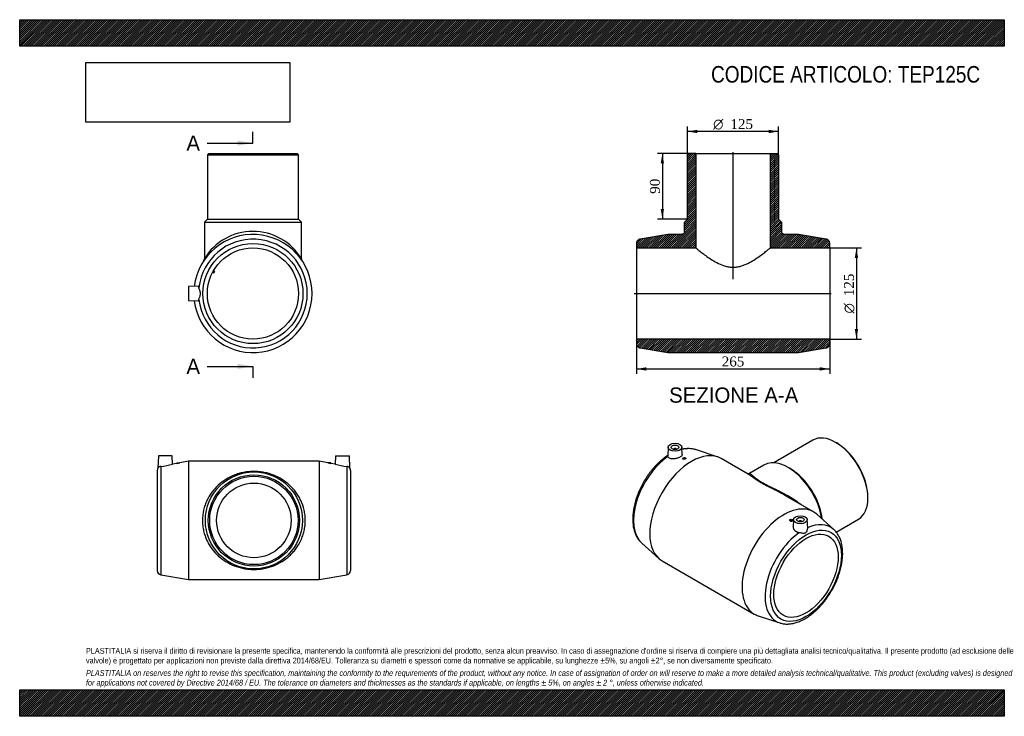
# Model space of a CAD drawing. Header units: millimetres. Extents: x 0 to 1350, y 0 to 955.
import ezdxf
from ezdxf.enums import TextEntityAlignment as Align
from ezdxf.lldxf.tags import DXFTag

# ---------------------------------------------------------------- set-up
doc = ezdxf.new("R2010")
doc.units = ezdxf.units.MM
doc.header["$LTSCALE"] = 4.545455
for name, color, linetype in [('Default', 7, 'Continuous'), ('DV4_Default', 7, 'Continuous'), ('TEP125C', 7, 'Continuous')]:
    doc.layers.add(name, color=color, linetype=linetype)
doc.styles.add('SEACAD_Solid_Edge_ANSI', font='seans.ttf')
doc.styles.add('SEACAD_Solid_Edge_ANSI1_Symbols', font='semeca1.ttf')
doc.styles.add('SEACAD_Times_New_Roman', font='times.ttf')
tags = doc.linetypes.add('CENTER2', pattern=[28.575, 19.05, -3.175, 3.175, -3.175]).pattern_tags.tags
tags[10:11] = [DXFTag(74, 4), DXFTag(75, 0), DXFTag(340, '0'), DXFTag(46, 0.0), DXFTag(50, 0.0), DXFTag(44, 0.0), DXFTag(45, 0.0)]
tags[8:9] = [DXFTag(74, 4), DXFTag(75, 0), DXFTag(340, '0'), DXFTag(46, 0.0), DXFTag(50, 0.0), DXFTag(44, 0.0), DXFTag(45, 0.0)]
tags[6:7] = [DXFTag(74, 4), DXFTag(75, 0), DXFTag(340, '0'), DXFTag(46, 0.0), DXFTag(50, 0.0), DXFTag(44, 0.0), DXFTag(45, 0.0)]
tags[4:5] = [DXFTag(74, 4), DXFTag(75, 0), DXFTag(340, '0'), DXFTag(46, 0.0), DXFTag(50, 0.0), DXFTag(44, 0.0), DXFTag(45, 0.0)]
doc.dimstyles.new('ANSImm', dxfattribs={"dimtxt": 13.636364, "dimasz": 13.636364, "dimexe": 6.818182, "dimexo": 0, "dimgap": 3.409091, "dimtad": 1, "dimdsep": 46, "dimtxsty": 'SEACAD_Times_New_Roman', "dimblk1": '_SE_FILLED', "dimblk2": '_SE_FILLED', "dimsah": 1, "dimcen": 6.818182, "dimazin": 0, "dimtfac": 0.85, "dimtdec": 3, "dimtofl": 0, "dimtmove": 0, "dimatfit": 3, "dimfxl": 1, "dimarcsym": 0})
picture_1 = doc.add_image_def('image1.jpg', size_in_pixel=(4302, 1260))

# ---------------------------------------------------------------- blocks, each defined once
blk = doc.blocks.new('SE')
at = {"layer": 'TEP125C', "color": 7, "linetype": 'Continuous'}
for p, q in [((190.1, 356.9), (189.5, 340.1)), ((209.1, 356.9), (190.1, 356.9)), ((209.5, 345.6), (209.1, 356.9)), ((433.1, 356.9), (432.7, 345.6)), ((433.1, 356.9), (452.1, 356.9)), ((452.7, 340.1), (452.1, 356.9)), ((193.6, 342.4), (193.6, 193.9)), ((215.6, 346.6), (209.5, 345.6)), ((215.6, 347.4), (219.6, 347.4)), ((215.6, 347.4), (215.6, 346.6)), ((231.6, 349.4), (219.6, 347.3)), ((219.6, 347.3), (219.6, 347.4)), ((231.6, 349.4), (231.6, 187.4)), ((410.6, 349.4), (231.6, 349.4)), ((410.6, 349.4), (410.6, 187.4)), ((422.6, 347.3), (410.6, 349.4)), ((426.6, 347.4), (422.6, 347.4)), ((422.6, 347.4), (422.6, 347.3)), ((426.6, 346.6), (426.6, 347.4)), ((432.7, 345.6), (426.6, 346.6)), ((448.6, 342.4), (448.6, 193.9)), ((188.6, 336.9), (188.6, 199.8)), ((453.6, 336.9), (453.6, 199.8)), ((193.6, 193.9), (231.6, 187.4)), ((410.6, 187.4), (448.6, 193.9)), ((231.6, 187.4), (410.6, 187.4))]:
    blk.add_line(p, q, dxfattribs=at)
for radius in [66.5, 62.5, 60.5, 51.1]:
    blk.add_circle((321.1, 268.4), radius, dxfattribs=at)
for centre, radius, start, end in [((194.6, 336.9), 6, 147.6872, 180), ((193.9, 337), 5.41, 93.7988, 145.0594), ((186, 422.3), 80.2, 275.402, 287.0042), ((203.8, 427.8), 82.1, 278.2873, 281.1204), ((438.4, 427.8), 82.1, 258.8796, 261.7127), ((456.2, 422.3), 80.2, 252.9958, 264.598), ((448.2, 337), 5.41, 34.9406, 86.2012), ((447.6, 336.9), 6, 0, 32.3264), ((194.6, 199.8), 6, 180, 260.2962), ((447.6, 199.8), 6, 279.7038, 0)]:
    blk.add_arc(centre, radius, start, end, dxfattribs=at)
blk.add_open_spline([(250.6, 268.4), (250.6, 273.2), (251.2, 278), (252.7, 284.9), (253.4, 287.2), (254.9, 291.6), (255.8, 293.7), (258.7, 299.9), (261, 303.8), (266.3, 310.8), (269.2, 314), (275.5, 319.7), (278.9, 322.3), (286.1, 326.8), (290, 328.8), (296.1, 331.2), (298.2, 331.9), (302.5, 333.2), (304.8, 333.7), (309.3, 334.6), (311.6, 335), (316.4, 335.4), (318.8, 335.5), (323.6, 335.5), (326, 335.4), (330.7, 334.9), (333.1, 334.6), (339.9, 333.3), (344.2, 332), (352.4, 328.7), (356.2, 326.8), (363.4, 322.3), (366.8, 319.7), (373.1, 313.9), (376, 310.7), (379.9, 305.5), (381.1, 303.7), (383.4, 299.8), (384.5, 297.8), (387.4, 291.6), (388.9, 287.2), (390.5, 280.3), (390.9, 277.9), (391.5, 273.2), (391.6, 270.8), (391.6, 266), (391.5, 263.6), (390.9, 258.8), (390.5, 256.5), (389.5, 251.9), (388.8, 249.6), (387.3, 245.2), (386.5, 243.1), (383.5, 236.9), (381.2, 233), (377.3, 227.7), (375.9, 226), (373, 222.8), (371.5, 221.3), (366.8, 217), (363.4, 214.5), (356.1, 209.9), (352.3, 208), (346.2, 205.5), (344.1, 204.8), (339.8, 203.5), (337.5, 203), (333, 202.1), (330.6, 201.8), (325.9, 201.3), (323.5, 201.2), (318.7, 201.2), (316.3, 201.3), (311.6, 201.8), (309.2, 202.1), (302.4, 203.4), (298.1, 204.7), (289.9, 208), (286, 209.9), (278.8, 214.4), (275.4, 217), (269.1, 222.8), (266.2, 226), (262.3, 231.2), (261.1, 233), (258.8, 236.8), (257.7, 238.8), (254.8, 245.1), (253.3, 249.4), (251.7, 256.4), (251.3, 258.7), (250.7, 263.5), (250.6, 265.9), (250.6, 268.4)], degree=3, knots=[0, 0, 0, 0, 0.03125, 0.03125, 0.046875, 0.046875, 0.0625, 0.0625, 0.09375, 0.09375, 0.125, 0.125, 0.15625, 0.15625, 0.1875, 0.1875, 0.203125, 0.203125, 0.21875, 0.21875, 0.234375, 0.234375, 0.25, 0.25, 0.265625, 0.265625, 0.28125, 0.28125, 0.3125, 0.3125, 0.34375, 0.34375, 0.375, 0.375, 0.40625, 0.40625, 0.421875, 0.421875, 0.4375, 0.4375, 0.46875, 0.46875, 0.484375, 0.484375, 0.5, 0.5, 0.515625, 0.515625, 0.53125, 0.53125, 0.546875, 0.546875, 0.5625, 0.5625, 0.59375, 0.59375, 0.609375, 0.609375, 0.625, 0.625, 0.65625, 0.65625, 0.6875, 0.6875, 0.703125, 0.703125, 0.71875, 0.71875, 0.734375, 0.734375, 0.75, 0.75, 0.765625, 0.765625, 0.78125, 0.78125, 0.8125, 0.8125, 0.84375, 0.84375, 0.875, 0.875, 0.90625, 0.90625, 0.921875, 0.921875, 0.9375, 0.9375, 0.96875, 0.96875, 0.984375, 0.984375, 1, 1, 1, 1], dxfattribs=at)
blk = doc.blocks.new('SE1')
at = {"layer": 'TEP125C', "color": 7, "linetype": 'Continuous'}
for p, q in [((1087.6, 378.4), (1033.9, 347.4)), ((889, 368.7), (888.5, 356.7)), ((896.5, 366), (896.5, 365.8)), ((900.5, 365.8), (900.5, 366)), ((908.5, 358.8), (908, 368.7)), ((956.5, 355.7), (926.8, 365.4)), ((1120.2, 374.5), (1118.8, 375.3)), ((909.3, 353.5), (909.3, 352.9)), ((913.3, 353.3), (913.3, 353.5)), ((998.9, 331.9), (961.7, 353.4)), ((1020.5, 344.3), (999.9, 332.4)), ((1056.6, 339.4), (1053.7, 341)), ((1088.2, 280.3), (1051, 301.8)), ((1163, 298.8), (1163, 300.4)), ((1116.1, 256.1), (1092.8, 277)), ((1119.5, 252.5), (1150.1, 270.1)), ((1055.6, 269), (1055.6, 268.8)), ((1059.6, 268.4), (1059.6, 269)), ((1060.9, 269.5), (1060.4, 259.7)), ((1068.4, 266.7), (1068.4, 266.6)), ((1072.4, 266.6), (1072.4, 266.7)), ((1080.4, 257.6), (1079.9, 269.5)), ((852.8, 237.3), (876.1, 216.4)), ((880.7, 213.1), (1007.2, 140)), ((1012.4, 137.7), (1042.1, 128))]:
    blk.add_line(p, q, dxfattribs=at)
blk.add_arc((915.9, 325.5), 41.3, 74.7457, 100.8428, dxfattribs=at)
for centre, major_axis, start_param, end_param in [((1118.8, 324.3), (-31.3, 54.1), 3.141593, 6.283185), ((921.2, 283.2), (-40.5, -70.1), 3.141593, 6.283185), ((898.5, 366), (-2, 0), 2.970473, 6.283185), ((898.5, 366), (-2, 0), 0, 0.171119), ((894.3, 298.8), (-37.2, -64.5), 3.262806, 3.660232), ((1120.2, 325.1), (30.3, -52.4), 0.785398, 2.356194), ((894.3, 298.8), (-37.2, -64.5), 4.034532, 6.161972), ((1053.7, 286.7), (-33.3, 57.6), 4.123007, 6.283185), ((1056.6, 288.3), (-31.3, 54.1), 4.067776, 5.497787), ((1047.7, 210.2), (-40.5, -70.1), 3.02038, 6.283185), ((1070.4, 266.7), (2, 0), 0, 3.312712), ((1070.4, 266.7), (2, 0), 6.112066, 6.283185), ((1074.6, 194.6), (-37.2, -64.5), 3.02038, 3.819449), ((1074.6, 194.6), (-37.2, -64.5), 4.034532, 6.404398), ((1047.7, 210.2), (-40.5, -70.1), 0, 0.121213), ((1074.6, 194.6), (-37.2, -64.5), 0.121213, 0.124516)]:
    blk.add_ellipse(centre, major_axis=major_axis, ratio=0.57735, start_param=start_param, end_param=end_param, dxfattribs=at)
for centre, major_axis in [((898.5, 368.6), (-9.5, 0)), ((898.5, 368.6), (-5.25, 0)), ((911.3, 353.5), (2, 0)), ((1057.6, 269), (-2, 0)), ((1070.4, 269.4), (9.5, 0)), ((1070.4, 269.4), (5.25, 0)), ((1078.1, 192.6), (-34.3, -59.4)), ((1078.1, 192.6), (-31.2, -54.1))]:
    blk.add_ellipse(centre, major_axis=major_axis, ratio=0.57735, dxfattribs=at)
for points, knots in [([(888.6, 357.4), (888.2, 357.2), (886.9, 356.3), (884.5, 354.6), (881.6, 352.4), (878.8, 350), (876, 347.4), (873.2, 344.7), (870.6, 341.9), (868, 338.9), (865.4, 335.8), (863, 332.7), (860.7, 329.4), (858.4, 326), (856.3, 322.5), (854.3, 319), (852.4, 315.4), (850.6, 311.8), (848.9, 308.1), (847.4, 304.4), (846.1, 300.7), (844.8, 296.9), (843.7, 293.2), (842.8, 289.5), (842, 285.8), (841.4, 282.1), (840.9, 278.5), (840.6, 274.9), (840.5, 271.4), (840.5, 268), (840.7, 264.6), (841.1, 261.4), (841.6, 258.2), (842.4, 255.2), (843.2, 252.3), (844.3, 249.5), (845.5, 246.9), (846.9, 244.4), (848.4, 242.1), (850.1, 240.1), (851.6, 238.4), (852.5, 237.6), (852.8, 237.3)], [0.0067998, 0.0067998, 0.0067998, 0.0067998, 0.0166454, 0.0423964, 0.0681283, 0.0938367, 0.1195194, 0.1451764, 0.1708088, 0.1964188, 0.2220092, 0.2475831, 0.273144, 0.2986954, 0.3242411, 0.3497849, 0.3753304, 0.4008803, 0.4264385, 0.4520089, 0.4775953, 0.5032015, 0.5288309, 0.5544871, 0.580173, 0.6058908, 0.631642, 0.6574263, 0.6832418, 0.7090834, 0.7349425, 0.7608012, 0.7866366, 0.8124202, 0.8381172, 0.863688, 0.8890914, 0.9142896, 0.9392539, 0.9639702, 0.9884428, 1, 1, 1, 1]), ([(908.5, 358.8), (908.5, 358.4), (908.4, 358.1), (907.8, 356.9), (906.8, 356.1), (904.2, 354.6), (902.5, 353.9), (899, 353), (897.1, 352.7), (893.6, 352.7), (892, 353.1), (890.3, 353.9), (889.8, 354.3), (889, 355), (888.8, 355.5), (888.6, 356)], [0.3188171, 0.3188171, 0.3188171, 0.3188171, 0.375, 0.375, 0.5, 0.5, 0.625, 0.625, 0.75, 0.75, 0.875, 0.875, 0.9375, 0.9375, 1, 1, 1, 1]), ([(913.3, 353.3), (913.3, 353.1), (913.1, 352.8), (912.3, 352.4), (911.8, 352.2), (910.7, 352.1), (910.2, 352.2), (909.5, 352.4), (909.3, 352.7), (909.3, 352.9)], [0.5010023, 0.5010023, 0.5010023, 0.5010023, 0.625, 0.625, 0.75, 0.75, 0.875, 0.875, 1, 1, 1, 1]), ([(999.9, 332.4), (999.8, 332.4), (999.5, 332.2), (999, 332.1), (998.6, 332.1), (998.4, 332.1), (998.4, 332.1), (998.4, 332.1)], [0, 0, 0, 0, 0.090937, 0.278712, 0.435072, 0.5999277, 0.6568227, 0.6568227, 0.6568227, 0.6568227]), ([(1042.2, 306.7), (1041.6, 307), (1041, 307.3), (1038.3, 308.7), (1036.2, 309.7), (1031.9, 311.9), (1029.8, 312.9), (1025.7, 315), (1023.7, 316), (1019.9, 318.1), (1018.1, 319.1), (1014.7, 321), (1013.1, 322), (1010.3, 323.8), (1009, 324.7), (1005.5, 327.2), (1003.6, 328.6), (1000.8, 330.6), (999.8, 331.4), (998.9, 331.9)], [0.1831575, 0.1831575, 0.1831575, 0.1831575, 0.1875, 0.1875, 0.203125, 0.203125, 0.21875, 0.21875, 0.234375, 0.234375, 0.25, 0.25, 0.265625, 0.265625, 0.28125, 0.28125, 0.3125, 0.3125, 0.3383762, 0.3383762, 0.3383762, 0.3383762]), ([(999.9, 332.4), (999.9, 332.4), (999.9, 332.4), (1000.2, 332.6), (1000.5, 332.6), (1001.1, 332.5), (1001.4, 332.3), (1002.6, 331.6), (1003.6, 330.8), (1006.1, 328.7), (1007.7, 327.3), (1010.9, 325), (1012.1, 324.1), (1014.8, 322.3), (1016.3, 321.4), (1019.6, 319.5), (1021.4, 318.5), (1025.2, 316.5), (1027.2, 315.5), (1031.2, 313.5), (1033.3, 312.5), (1037.5, 310.5), (1039.6, 309.5), (1045.9, 306.4), (1050, 304.2), (1058.1, 299.6), (1062, 297.2), (1067.4, 293.3), (1069.2, 291.9), (1071.1, 290.4), (1071.3, 290.2), (1071.4, 290.1)], [0.6231778, 0.6231778, 0.6231778, 0.6231778, 0.625, 0.625, 0.640625, 0.640625, 0.65625, 0.65625, 0.6875, 0.6875, 0.71875, 0.71875, 0.734375, 0.734375, 0.75, 0.75, 0.765625, 0.765625, 0.78125, 0.78125, 0.796875, 0.796875, 0.8125, 0.8125, 0.84375, 0.84375, 0.875, 0.875, 0.890625, 0.890625, 0.8922138, 0.8922138, 0.8922138, 0.8922138]), ([(1055.6, 268.8), (1055.6, 268.5), (1055.9, 268.1), (1056.6, 267.5), (1057.1, 267.3), (1057.6, 267.3)], [0.7501668, 0.7501668, 0.7501668, 0.7501668, 0.875, 0.875, 1, 1, 1, 1]), ([(1057.6, 267.3), (1058.2, 267.2), (1058.7, 267.3), (1059.4, 267.7), (1059.6, 268.1), (1059.6, 268.4), (1059.6, 268.4), (1059.6, 268.4)], [0, 0, 0, 0, 0.125, 0.125, 0.25, 0.25, 0.2501644, 0.2501644, 0.2501644, 0.2501644]), ([(1060.4, 259.7), (1060.4, 258.8), (1060.6, 258), (1061.5, 255.8), (1062.6, 254.6), (1064.7, 253.2), (1065.5, 252.8), (1067.1, 252.2), (1068, 252), (1069, 251.9)], [0.6702361, 0.6702361, 0.6702361, 0.6702361, 0.75, 0.75, 0.875, 0.875, 0.9375, 0.9375, 1, 1, 1, 1]), ([(1069, 251.9), (1070.6, 251.6), (1072.1, 251.3), (1074.3, 251.1), (1075, 251), (1076.3, 251.1), (1076.9, 251.3), (1078.1, 251.9), (1078.6, 252.4), (1079.3, 253.5), (1079.7, 254.2), (1080.2, 255.8), (1080.4, 256.7), (1080.4, 257.6)], [0, 0, 0, 0, 0.25, 0.25, 0.375, 0.375, 0.5, 0.5, 0.625, 0.625, 0.75, 0.75, 0.9389364, 0.9389364, 0.9389364, 0.9389364]), ([(1042.3, 128), (1042.9, 127.8), (1044.2, 127.4), (1046.6, 126.9), (1049.2, 126.5), (1051.9, 126.4), (1054.6, 126.5), (1057.4, 126.8), (1060.3, 127.3), (1063.2, 128), (1066.2, 128.9), (1069.2, 130), (1072.1, 131.3), (1075.1, 132.8), (1078.1, 134.5), (1081.1, 136.4), (1084, 138.5), (1086.9, 140.7), (1089.8, 143.1), (1092.6, 145.7), (1095.3, 148.3), (1098, 151.2), (1100.6, 154.1), (1103.2, 157.2), (1105.6, 160.3), (1107.9, 163.6), (1110.2, 167), (1112.3, 170.4), (1114.4, 174), (1116.3, 177.5), (1118.1, 181.2), (1119.8, 184.8), (1121.3, 188.5), (1122.7, 192.3), (1123.9, 196), (1125, 199.7), (1126, 203.5), (1126.8, 207.2), (1127.4, 210.8), (1127.9, 214.5), (1128.3, 218), (1128.4, 221.6), (1128.4, 225), (1128.2, 228.4), (1127.9, 231.6), (1127.3, 234.8), (1126.7, 237.9), (1125.8, 240.8), (1124.8, 243.6), (1123.6, 246.2), (1122.2, 248.7), (1120.7, 251), (1119, 253.1), (1117.5, 254.8), (1116.5, 255.7), (1116.1, 256.1)], [0, 0, 0, 0, 0.012531, 0.030618, 0.048831, 0.0672, 0.08574, 0.104455, 0.123334, 0.14236, 0.161506, 0.180744, 0.200049, 0.219395, 0.238763, 0.258137, 0.277503, 0.296855, 0.31619, 0.335505, 0.354801, 0.374079, 0.393339, 0.412585, 0.431817, 0.45104, 0.470255, 0.489465, 0.508674, 0.527884, 0.547096, 0.566315, 0.585542, 0.604781, 0.624035, 0.643306, 0.662596, 0.681909, 0.701245, 0.720607, 0.739993, 0.759403, 0.778834, 0.798278, 0.817725, 0.837156, 0.856551, 0.875885, 0.895127, 0.914248, 0.933217, 0.952013, 0.970623, 0.989048, 1, 1, 1, 1])]:
    blk.add_open_spline(points, degree=3, knots=knots, dxfattribs=at)
for points in [[(888.6, 356), (888.6, 356.3), (888.5, 356.5), (888.5, 356.7)], [(998.9, 331.9), (998.9, 331.9), (998.9, 331.9), (998.8, 331.9)], [(1051, 301.8), (1048.1, 303.5), (1045.1, 305.1), (1042.2, 306.7)]]:
    blk.add_open_spline(points, degree=3, dxfattribs=at)
blk = doc.blocks.new('SE2')
at = {"layer": 'TEP125C', "color": 7, "linetype": 'Continuous'}
for p, q in [((259.3, 771.3), (257.3, 769.3)), ((259.3, 771.3), (380.3, 771.3)), ((382.3, 769.3), (380.3, 771.3)), ((257.3, 769.3), (382.3, 769.3)), ((257.3, 769.3), (257.3, 681.3)), ((382.3, 681.3), (382.3, 769.3)), ((257.3, 681.3), (253.3, 677.3)), ((253.3, 677.3), (386.3, 677.3)), ((253.3, 677.3), (253.3, 626.9)), ((257.3, 681.3), (382.3, 681.3)), ((386.3, 677.3), (382.3, 681.3)), ((386.3, 626.9), (386.3, 677.3)), ((264.7, 608.8), (266.4, 607.9)), ((267.4, 609.6), (265.6, 610.6)), ((266.4, 607.9), (267.4, 609.6)), ((244.9, 589.3), (231.3, 588.8)), ((231.3, 588.8), (231.3, 569.8)), ((231.3, 569.8), (244.9, 569.4))]:
    blk.add_line(p, q, dxfattribs=at)
for radius in [68.6, 62.5]:
    blk.add_circle((319.8, 579.3), radius, dxfattribs=at)
for centre, radius, start, end in [((319.8, 586.9), 77.6, 30.9849, 149.0151), ((319.8, 579.3), 81, 0, 173.0633), ((319.8, 579.3), 74.5, 186.1617, 173.8383), ((249.3, 626.8), 3.97, 328.2506, 0.6073), ((390.1, 626.8), 3.86, 178.805, 212.222), ((319.8, 579.3), 81, 186.9367, 0)]:
    blk.add_arc(centre, radius, start, end, dxfattribs=at)
for points, knots in [([(245.7, 587.3), (245.6, 587.9), (245.5, 588.3), (245.3, 589), (245.2, 589.2), (245, 589.3), (245, 589.3), (244.9, 589.3)], [0, 0, 0, 0, 0.0625, 0.0625, 0.125, 0.125, 0.1457643, 0.1457643, 0.1457643, 0.1457643]), ([(245.7, 571.3), (245.8, 572.3), (246.3, 573.5), (247.1, 575.5), (247.4, 576.2), (247.8, 577.7), (248, 578.5), (248, 580.1), (247.8, 580.9), (247.4, 582.4), (247.1, 583.1), (246.3, 585.2), (245.8, 586.4), (245.7, 587.3)], [0, 0, 0, 0, 0.25, 0.25, 0.375, 0.375, 0.5, 0.5, 0.625, 0.625, 0.75, 0.75, 1, 1, 1, 1]), ([(244.9, 569.4), (245, 569.4), (245, 569.4), (245.2, 569.5), (245.3, 569.7), (245.5, 570.3), (245.6, 570.8), (245.7, 571.3)], [0.8543177, 0.8543177, 0.8543177, 0.8543177, 0.875, 0.875, 0.9375, 0.9375, 1, 1, 1, 1])]:
    blk.add_open_spline(points, degree=3, knots=knots, dxfattribs=at)
blk = doc.blocks.new('SE4')
at = {"color": 7, "linetype": 'Continuous', "style": 'SEACAD_Solid_Edge_ANSI'}
blk.add_text('A', height=20.9, dxfattribs=at).set_placement((228.6, 795.8), align=Align.TOP_LEFT)
blk = doc.blocks.new('SE5')
at = {"color": 7, "linetype": 'Continuous', "style": 'SEACAD_Solid_Edge_ANSI'}
blk.add_text('A', height=20.9, dxfattribs=at).set_placement((228.6, 490), align=Align.TOP_LEFT)
blk = doc.blocks.new('SEANNOT_GROUP')
at = {"linetype": 'Continuous'}
blk.add_hatch(color=7, dxfattribs=at).paths.add_polyline_path([(298.8, 781.9), (319.7, 785.4), (298.8, 788.8)])
at = {"color": 7, "linetype": 'Continuous'}
blk.add_lwpolyline([(257, 785.4), (319.7, 785.4)], dxfattribs=at)
blk = doc.blocks.new('SEANNOT_GROUP1')
at = {"linetype": 'Continuous'}
blk.add_hatch(color=7, dxfattribs=at).paths.add_polyline_path([(298.8, 476), (319.7, 479.5), (298.8, 483)])
at = {"color": 7, "linetype": 'Continuous'}
blk.add_lwpolyline([(257, 479.5), (319.7, 479.5)], dxfattribs=at)
blk = doc.blocks.new('SE3')
at = {"layer": 'Default', "color": 7, "linetype": 'CENTER2'}
for p, q in [((319.7, 785.4), (319.7, 801)), ((319.7, 479.5), (319.7, 463.8))]:
    blk.add_line(p, q, dxfattribs=at)
at = {"layer": 'Default', "color": 7, "linetype": 'CENTER2', "const_width": 0.0001}
blk.add_lwpolyline([(319.7, 785.4), (319.7, 479.5)], dxfattribs=at)
at = {"layer": 'Default'}
for name in ['SE4', 'SEANNOT_GROUP', 'SE5', 'SEANNOT_GROUP1']:
    blk.add_blockref(name, (0, 0), dxfattribs=at)
blk = doc.blocks.new('SE6')
at = {"layer": 'TEP125C', "linetype": 'Continuous'}
h = blk.add_hatch(dxfattribs=at)
h.set_pattern_fill('LINE', scale=0.629921, angle=45, style=0)
edge = h.paths.add_edge_path()
edge.add_line((917.6, 771.3), (915.6, 769.3))
edge.add_line((915.6, 769.3), (915.6, 681.3))
edge.add_line((915.6, 681.3), (911.6, 677.3))
edge.add_line((911.6, 677.3), (911.6, 664.3))
edge.add_spline(control_points=[(911.6, 664.3), (911.6, 664.1), (911.6, 663.8), (911.5, 663.3), (911.4, 663.1), (911.2, 662.6), (911.1, 662.3), (910.8, 661.9), (910.7, 661.7), (910.3, 661.3), (910.1, 661.2), (909.6, 660.9), (909.4, 660.8), (908.9, 660.6), (908.7, 660.5), (908.2, 660.4), (907.9, 660.3), (907.6, 660.3)], knot_values=[0, 0, 0, 0, 0.125, 0.125, 0.25, 0.25, 0.375, 0.375, 0.5, 0.5, 0.625, 0.625, 0.75, 0.75, 0.875, 0.875, 1, 1, 1, 1], degree=3, periodic=0)
edge.add_line((907.6, 660.3), (888.6, 660.3))
edge.add_line((888.6, 660.3), (850.6, 653.8))
edge.add_spline(control_points=[(850.6, 653.8), (850.3, 653.8), (849.9, 653.7), (849.3, 653.5), (849, 653.3), (848.4, 653), (848.1, 652.8), (847.5, 652.3), (847.3, 652.1), (846.8, 651.5), (846.6, 651.2), (846.3, 650.6), (846.1, 650.3), (845.9, 649.7), (845.8, 649.3), (845.7, 648.6), (845.6, 648.3), (845.6, 647.9)], knot_values=[0, 0, 0, 0, 0.125, 0.125, 0.25, 0.25, 0.375, 0.375, 0.5, 0.5, 0.625, 0.625, 0.75, 0.75, 0.875, 0.875, 1, 1, 1, 1], degree=3, periodic=0)
edge.add_line((845.6, 647.9), (845.6, 641.8))
edge.add_line((845.6, 641.8), (927, 641.8))
edge.add_line((927, 641.8), (927, 771.3))
edge.add_line((927, 771.3), (917.6, 771.3))
h = blk.add_hatch(dxfattribs=at)
h.set_pattern_fill('LINE', scale=0.629921, angle=45, style=0)
edge = h.paths.add_edge_path()
edge.add_line((1038.6, 771.3), (1029.2, 771.3))
edge.add_line((1029.2, 771.3), (1029.2, 641.8))
edge.add_line((1029.2, 641.8), (1110.6, 641.8))
edge.add_line((1110.6, 641.8), (1110.6, 647.9))
edge.add_spline(control_points=[(1110.6, 647.9), (1110.6, 648.3), (1110.6, 648.6), (1110.5, 649.3), (1110.4, 649.7), (1110.2, 650.3), (1110, 650.6), (1109.7, 651.2), (1109.4, 651.5), (1109, 652.1), (1108.8, 652.3), (1108.2, 652.8), (1107.9, 653), (1107.3, 653.3), (1107, 653.5), (1106.3, 653.7), (1106, 653.8), (1105.6, 653.8)], knot_values=[0, 0, 0, 0, 0.125, 0.125, 0.25, 0.25, 0.375, 0.375, 0.5, 0.5, 0.625, 0.625, 0.75, 0.75, 0.875, 0.875, 1, 1, 1, 1], degree=3, periodic=0)
edge.add_line((1105.6, 653.8), (1067.6, 660.3))
edge.add_line((1067.6, 660.3), (1048.6, 660.3))
edge.add_spline(control_points=[(1048.6, 660.3), (1048.4, 660.3), (1048.1, 660.4), (1047.6, 660.5), (1047.3, 660.6), (1046.9, 660.8), (1046.6, 660.9), (1046.2, 661.2), (1046, 661.3), (1045.6, 661.7), (1045.5, 661.9), (1045.2, 662.3), (1045, 662.6), (1044.8, 663.1), (1044.8, 663.3), (1044.7, 663.8), (1044.6, 664.1), (1044.6, 664.3)], knot_values=[0, 0, 0, 0, 0.125, 0.125, 0.25, 0.25, 0.375, 0.375, 0.5, 0.5, 0.625, 0.625, 0.75, 0.75, 0.875, 0.875, 1, 1, 1, 1], degree=3, periodic=0)
edge.add_line((1044.6, 664.3), (1044.6, 677.3))
edge.add_line((1044.6, 677.3), (1040.6, 681.3))
edge.add_line((1040.6, 681.3), (1040.6, 769.3))
edge.add_line((1040.6, 769.3), (1038.6, 771.3))
h = blk.add_hatch(dxfattribs=at)
h.set_pattern_fill('LINE', scale=0.629921, angle=45, style=0)
edge = h.paths.add_edge_path()
edge.add_line((845.6, 516.8), (845.6, 510.8))
edge.add_spline(control_points=[(845.6, 510.8), (845.6, 510.4), (845.7, 510.1), (845.8, 509.4), (845.9, 509), (846.1, 508.4), (846.3, 508.1), (846.6, 507.5), (846.8, 507.2), (847.3, 506.6), (847.5, 506.4), (848.1, 505.9), (848.4, 505.7), (849, 505.4), (849.3, 505.2), (849.9, 505), (850.3, 504.9), (850.6, 504.8)], knot_values=[0, 0, 0, 0, 0.125, 0.125, 0.25, 0.25, 0.375, 0.375, 0.5, 0.5, 0.625, 0.625, 0.75, 0.75, 0.875, 0.875, 1, 1, 1, 1], degree=3, periodic=0)
edge.add_line((850.6, 504.8), (888.6, 498.3))
edge.add_line((888.6, 498.3), (1067.6, 498.3))
edge.add_line((1067.6, 498.3), (1105.6, 504.8))
edge.add_spline(control_points=[(1105.6, 504.8), (1106.3, 505), (1107, 505.2), (1107.9, 505.7), (1108.2, 505.9), (1108.8, 506.4), (1109, 506.6), (1109.5, 507.2), (1109.7, 507.4), (1110, 508.1), (1110.2, 508.4), (1110.4, 509), (1110.5, 509.4), (1110.6, 510.1), (1110.6, 510.4), (1110.6, 510.8)], knot_values=[0, 0, 0, 0, 0.25, 0.25, 0.375, 0.375, 0.5, 0.5, 0.625, 0.625, 0.75, 0.75, 0.875, 0.875, 1, 1, 1, 1], degree=3, periodic=0)
edge.add_line((1110.6, 510.8), (1110.6, 516.8))
edge.add_line((1110.6, 516.8), (845.6, 516.8))
at = {"layer": 'DV4_Default', "color": 7, "linetype": 'CENTER2'}
for p, q in [((978.1, 598.8), (978.1, 773.1)), ((842.5, 579.3), (1112.4, 579.3))]:
    blk.add_line(p, q, dxfattribs=at)
at = {"layer": 'TEP125C', "color": 7, "linetype": 'Continuous'}
for p, q in [((915.6, 769.3), (917.6, 771.3)), ((917.6, 771.3), (927, 771.3)), ((927, 771.3), (1029.2, 771.3)), ((927, 771.3), (927, 641.8)), ((1029.2, 771.3), (1038.6, 771.3)), ((1029.2, 641.8), (1029.2, 771.3)), ((1038.6, 771.3), (1040.6, 769.3)), ((915.6, 681.3), (915.6, 769.3)), ((1040.6, 769.3), (1040.6, 681.3)), ((911.6, 677.3), (915.6, 681.3)), ((911.6, 664.3), (911.6, 677.3)), ((1040.6, 681.3), (1044.6, 677.3)), ((1044.6, 677.3), (1044.6, 664.3)), ((888.6, 660.3), (850.6, 653.8)), ((907.6, 660.3), (888.6, 660.3)), ((1067.6, 660.3), (1048.6, 660.3)), ((1105.6, 653.8), (1067.6, 660.3)), ((845.6, 647.9), (845.6, 641.8)), ((845.6, 641.8), (845.6, 516.8)), ((845.6, 641.8), (927, 641.8)), ((1029.2, 641.8), (1110.6, 641.8)), ((1110.6, 641.8), (1110.6, 647.9)), ((1110.6, 641.8), (1110.6, 516.8)), ((845.6, 516.8), (845.6, 510.8)), ((1110.6, 516.8), (845.6, 516.8)), ((1110.6, 510.8), (1110.6, 516.8)), ((850.6, 504.8), (888.6, 498.3)), ((1067.6, 498.3), (1105.6, 504.8)), ((888.6, 498.3), (1067.6, 498.3))]:
    blk.add_line(p, q, dxfattribs=at)
for points, knots in [([(911.6, 664.3), (911.6, 664.1), (911.6, 663.8), (911.5, 663.3), (911.4, 663.1), (911.2, 662.6), (911.1, 662.3), (910.8, 661.9), (910.7, 661.7), (910.3, 661.3), (910.1, 661.2), (909.6, 660.9), (909.4, 660.8), (908.9, 660.6), (908.7, 660.5), (908.2, 660.4), (907.9, 660.3), (907.6, 660.3)], [0, 0, 0, 0, 0.125, 0.125, 0.25, 0.25, 0.375, 0.375, 0.5, 0.5, 0.625, 0.625, 0.75, 0.75, 0.875, 0.875, 1, 1, 1, 1]), ([(1048.6, 660.3), (1048.4, 660.3), (1048.1, 660.4), (1047.6, 660.5), (1047.3, 660.6), (1046.9, 660.8), (1046.6, 660.9), (1046.2, 661.2), (1046, 661.3), (1045.6, 661.7), (1045.5, 661.9), (1045.2, 662.3), (1045, 662.6), (1044.8, 663.1), (1044.8, 663.3), (1044.7, 663.8), (1044.6, 664.1), (1044.6, 664.3)], [0, 0, 0, 0, 0.125, 0.125, 0.25, 0.25, 0.375, 0.375, 0.5, 0.5, 0.625, 0.625, 0.75, 0.75, 0.875, 0.875, 1, 1, 1, 1]), ([(850.6, 653.8), (850.3, 653.8), (849.9, 653.7), (849.3, 653.5), (849, 653.3), (848.4, 653), (848.1, 652.8), (847.5, 652.3), (847.3, 652.1), (846.8, 651.5), (846.6, 651.2), (846.3, 650.6), (846.1, 650.3), (845.9, 649.7), (845.8, 649.3), (845.7, 648.6), (845.6, 648.3), (845.6, 647.9)], [0, 0, 0, 0, 0.125, 0.125, 0.25, 0.25, 0.375, 0.375, 0.5, 0.5, 0.625, 0.625, 0.75, 0.75, 0.875, 0.875, 1, 1, 1, 1]), ([(1110.6, 647.9), (1110.6, 648.3), (1110.6, 648.6), (1110.5, 649.3), (1110.4, 649.7), (1110.2, 650.3), (1110, 650.6), (1109.7, 651.2), (1109.4, 651.5), (1109, 652.1), (1108.8, 652.3), (1108.2, 652.8), (1107.9, 653), (1107.3, 653.3), (1107, 653.5), (1106.3, 653.7), (1106, 653.8), (1105.6, 653.8)], [0, 0, 0, 0, 0.125, 0.125, 0.25, 0.25, 0.375, 0.375, 0.5, 0.5, 0.625, 0.625, 0.75, 0.75, 0.875, 0.875, 1, 1, 1, 1]), ([(927, 641.8), (927, 641.8), (927.4, 641.5), (928.5, 640.7), (928.9, 640.3), (930, 639.4), (930.6, 639), (932, 637.9), (932.7, 637.3), (934.3, 636), (935.2, 635.4), (938, 633.2), (940.1, 631.7), (944.6, 628.5), (947.1, 626.8), (952.3, 623.6), (955.1, 622), (961.1, 619.1), (964.3, 617.8), (969.3, 616.4), (971.1, 616), (974.6, 615.5), (976.4, 615.3), (979.9, 615.3), (981.7, 615.5), (985.2, 616), (987, 616.4), (990.3, 617.3), (992, 617.9), (995.1, 619.1), (996.7, 619.8), (1001.2, 622), (1004, 623.6), (1009.2, 626.9), (1011.7, 628.5), (1016.2, 631.7), (1018.3, 633.2), (1022, 636.1), (1023.6, 637.4), (1026.4, 639.5), (1027.4, 640.4), (1028.9, 641.5), (1029.2, 641.8), (1029.2, 641.8)], [0, 0, 0, 0, 0.0625, 0.0625, 0.09375, 0.09375, 0.125, 0.125, 0.15625, 0.15625, 0.1875, 0.1875, 0.25, 0.25, 0.3125, 0.3125, 0.375, 0.375, 0.4375, 0.4375, 0.46875, 0.46875, 0.5, 0.5, 0.53125, 0.53125, 0.5625, 0.5625, 0.59375, 0.59375, 0.625, 0.625, 0.6875, 0.6875, 0.75, 0.75, 0.8125, 0.8125, 0.875, 0.875, 0.9375, 0.9375, 1, 1, 1, 1]), ([(845.6, 510.8), (845.6, 510.4), (845.7, 510.1), (845.8, 509.4), (845.9, 509), (846.1, 508.4), (846.3, 508.1), (846.6, 507.5), (846.8, 507.2), (847.3, 506.6), (847.5, 506.4), (848.1, 505.9), (848.4, 505.7), (849, 505.4), (849.3, 505.2), (849.9, 505), (850.3, 504.9), (850.6, 504.8)], [0, 0, 0, 0, 0.125, 0.125, 0.25, 0.25, 0.375, 0.375, 0.5, 0.5, 0.625, 0.625, 0.75, 0.75, 0.875, 0.875, 1, 1, 1, 1]), ([(1105.6, 504.8), (1106.3, 505), (1107, 505.2), (1107.9, 505.7), (1108.2, 505.9), (1108.8, 506.4), (1109, 506.6), (1109.5, 507.2), (1109.7, 507.4), (1110, 508.1), (1110.2, 508.4), (1110.4, 509), (1110.5, 509.4), (1110.6, 510.1), (1110.6, 510.4), (1110.6, 510.8)], [0, 0, 0, 0, 0.25, 0.25, 0.375, 0.375, 0.5, 0.5, 0.625, 0.625, 0.75, 0.75, 0.875, 0.875, 1, 1, 1, 1])]:
    blk.add_open_spline(points, degree=3, knots=knots, dxfattribs=at)
blk = doc.blocks.new('GDimGGroup')
at = {"layer": 'Default', "linetype": 'Continuous'}
for points in [[(1149.5, 628.2), (1147.3, 641.8), (1145, 628.2)], [(1149.5, 530.5), (1145, 530.5), (1147.3, 516.8)]]:
    blk.add_hatch(color=7, dxfattribs=at).paths.add_polyline_path(points)
at = {"layer": 'Default', "color": 7, "linetype": 'Continuous'}
for p, q in [((1110.6, 641.8), (1154.1, 641.8)), ((1147.3, 641.8), (1147.3, 516.8)), ((1110.6, 516.8), (1154.1, 516.8))]:
    blk.add_line(p, q, dxfattribs=at)
for s, height, style, p in [('125', 13.64, 'SEACAD_Times_New_Roman', (1130.2, 575.7)), ('O', 13.6, 'SEACAD_Solid_Edge_ANSI1_Symbols', (1130.2, 552))]:
    blk.add_text(s, height=height, rotation=90, dxfattribs=dict(at, style=style)).set_placement(p, align=Align.TOP_LEFT)
blk = doc.blocks.new('DMBLK17')
at = {"layer": 'Default', "linetype": 'Continuous'}
for points in [[(859.3, 473.7), (859.3, 478.3), (845.6, 476)], [(1097, 473.7), (1110.6, 476), (1097, 478.3)]]:
    blk.add_hatch(color=7, dxfattribs=at).paths.add_polyline_path(points)
at = {"layer": 'Default', "color": 7, "linetype": 'Continuous'}
for p, q in [((845.6, 516.8), (845.6, 469.2)), ((1110.6, 516.8), (1110.6, 469.2)), ((845.6, 476), (1110.6, 476))]:
    blk.add_line(p, q, dxfattribs=at)
at = {"layer": 'Default', "color": 7, "linetype": 'Continuous', "style": 'SEACAD_Times_New_Roman'}
blk.add_text('265', height=13.64, dxfattribs=at).set_placement((962.6, 493), align=Align.TOP_LEFT)
blk = doc.blocks.new('_SE_FILLED')
at = {"color": 0}
blk.add_line((0, 0), (-1, 0), dxfattribs=at)
blk.add_solid([(0, 0), (-1, -0.1665), (-1, 0.1665), (0, 0)], dxfattribs=at)
blk = doc.blocks.new('DMBLK18')
at = {"layer": 'Default', "linetype": 'Continuous'}
for points in [[(878.9, 757.7), (883.4, 757.7), (881.2, 771.3)], [(878.9, 695), (881.2, 681.3), (883.4, 695)]]:
    blk.add_hatch(color=7, dxfattribs=at).paths.add_polyline_path(points)
at = {"layer": 'Default', "color": 7, "linetype": 'Continuous'}
for p, q in [((927, 771.3), (874.3, 771.3)), ((881.2, 771.3), (881.2, 681.3)), ((915.6, 681.3), (874.3, 681.3))]:
    blk.add_line(p, q, dxfattribs=at)
at = {"layer": 'Default', "color": 7, "linetype": 'Continuous', "style": 'SEACAD_Times_New_Roman'}
blk.add_text('90', height=13.64, rotation=90, dxfattribs=at).set_placement((864.1, 716), align=Align.TOP_LEFT)
blk = doc.blocks.new('GDimGGroup1')
at = {"layer": 'Default', "linetype": 'Continuous'}
for points in [[(929.3, 803.7), (915.6, 801.4), (929.3, 799.1)], [(1027, 803.7), (1027, 799.1), (1040.6, 801.4)]]:
    blk.add_hatch(color=7, dxfattribs=at).paths.add_polyline_path(points)
at = {"layer": 'Default', "color": 7, "linetype": 'Continuous'}
for p, q in [((915.6, 769.3), (915.6, 808.2)), ((1040.6, 801.4), (915.6, 801.4)), ((1040.6, 769.3), (1040.6, 808.2))]:
    blk.add_line(p, q, dxfattribs=at)
for s, height, style, p in [('O', 13.6, 'SEACAD_Solid_Edge_ANSI1_Symbols', (950.8, 818.4)), ('125', 13.64, 'SEACAD_Times_New_Roman', (974.5, 818.4))]:
    blk.add_text(s, height=height, dxfattribs=dict(at, style=style)).set_placement(p, align=Align.TOP_LEFT)

msp = doc.modelspace()

# ---------------------------------------------------------------- hatches: boundary and pattern name
at = {"layer": 'Default', "linetype": 'Continuous'}
h = msp.add_hatch(dxfattribs=at)
h.set_pattern_fill('LINE', scale=0.629921, angle=45, style=0)
h.paths.add_polyline_path([(1350, 918.182), (1350, 954.545), (0, 954.545), (0, 918.182)])
for points in [[(1350, 918.182), (1350, 954.545), (0, 954.545), (0, 918.182)], [(1350, 0), (1350, 36.364), (0, 36.364), (0, 0)]]:
    msp.add_hatch(color=7, dxfattribs=at).paths.add_polyline_path(points)
h = msp.add_hatch(dxfattribs=at)
h.set_pattern_fill('LINE', scale=0.629921, angle=45, style=0)
h.paths.add_polyline_path([(1350, 0), (1350, 36.364), (0, 36.364), (0, 0)])

# ---------------------------------------------------------------- linework, layer by layer
at = {"layer": 'Default', "color": 7, "linetype": 'Continuous'}
for p, q in [((0, 954.545), (1350, 954.545)), ((0, 918.182), (0, 954.545)), ((1350, 954.545), (1350, 918.182)), ((1350, 918.182), (0, 918.182)), ((0, 36.364), (1350, 36.364)), ((0, 0), (0, 36.364)), ((1350, 36.364), (1350, 0)), ((1350, 0), (0, 0))]:
    msp.add_line(p, q, dxfattribs=at)

# ---------------------------------------------------------------- block references
at = {"layer": 'Default'}
for name in ['GDimGGroup1', 'SE3', 'SE2', 'SE6', 'GDimGGroup', 'SE1', 'SE']:
    msp.add_blockref(name, (0, 0), dxfattribs=at)

# ---------------------------------------------------------------- texts
at = {"layer": 'Default', "color": 7, "linetype": 'Continuous', "style": 'SEACAD_Solid_Edge_ANSI'}
msp.add_text('SEZIONE A-A', height=20.90909, dxfattribs=at).set_placement((890.408, 450.606), align=Align.TOP_LEFT)
at = {"layer": 'Default', "attachment_point": 1}
for s, insert, char_height, width in [('{\\fArial Narrow|b0||i0||c0|p34;\\C7;\\H22.72727273;\\W1.;CODICE ARTICOLO: TEP125C}', (947.936, 891.061), 22.72727, 385.50056), ("{\\fArial Narrow|b0||i0||c0|p34;\\C7;\\H7.954545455;\\W1.;PLASTITALIA si riserva il diritto di revisionare la presente specifica, mantenendo la conformità alle prescrizioni del prodotto, senza alcun preavviso. In caso di assegnazione d'ordine si riserva di compiere una più dettagliata analisi tecnico/qualitativa. Il presente prodotto (ad esclusione delle \\P}{\\fArial Narrow|b0||i0||c0|p34;\\C7;\\H7.954545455;\\W1.;valvole) è progettato per applicazioni non previste dalla direttiva 2014/68/EU. Tolleranza su diametri e spessori come da normative se applicabile, su lunghezze ±5%, su angoli ±2°, se non diversamente specificato.\\P}{\\fArial Narrow|b0||i0||c0|p34;\\C7;\\H2.272727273;\\W1.;   \\P}{\\fArial Narrow|b0||i1||c0|p34;\\C7;\\H7.954545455;\\W1.;PLASTITALIA on reserves the right to revise this specification, maintaining the conformity to the requirements of the product, without any notice. In case of assignation of order on will reserve to make a more detailed analysis technical/qualitative. This product (excluding valves) is designed \\P}{\\fArial Narrow|b0||i1||c0|p34;\\C7;\\H7.954545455;\\W1.;for applications not covered by Directive 2014/68 / EU. The tolerance on diameters and thicknesses as the standards if applicable, on lengths ± 5%, on angles ± 2 °, unless otherwise indicated.\\P}", (90.909, 93.647), 7.954545, 1168.18182)]:
    msp.add_mtext(s, dxfattribs=dict(at, insert=insert, char_height=char_height, width=width))

# ---------------------------------------------------------------- dimensions: what is measured, and where the dimension line sits
at = {"layer": 'Default', "color": 7, "linetype": 'Continuous'}
for base, p1, p2, angle, picture, middle, dimtype in [((881.165, 681.345), (927.038, 771.345), (915.638, 681.345), 90, 'DMBLK18', (881.165, 726.345), 160), ((845.638, 475.995), (845.638, 516.845), (1110.638, 516.845), 360, 'DMBLK17', (978.138, 475.995), 161)]:
    dim = msp.add_linear_dim(base=base, p1=p1, p2=p2, angle=angle, text='\\A1;<>', dimstyle='ANSImm', dxfattribs=at)
    dim.commit()
    dim.dimension.update_dxf_attribs({"geometry": picture, "text_midpoint": middle, "dimtype": dimtype})

# ---------------------------------------------------------------- pictures from other files: only their frames are drawn
image = msp.add_image(picture_1, insert=(90.909, 814.105), size_in_units=(279.351, 81.818))
image.dxf.flags = 7

doc.saveas('drawing.dxf')
